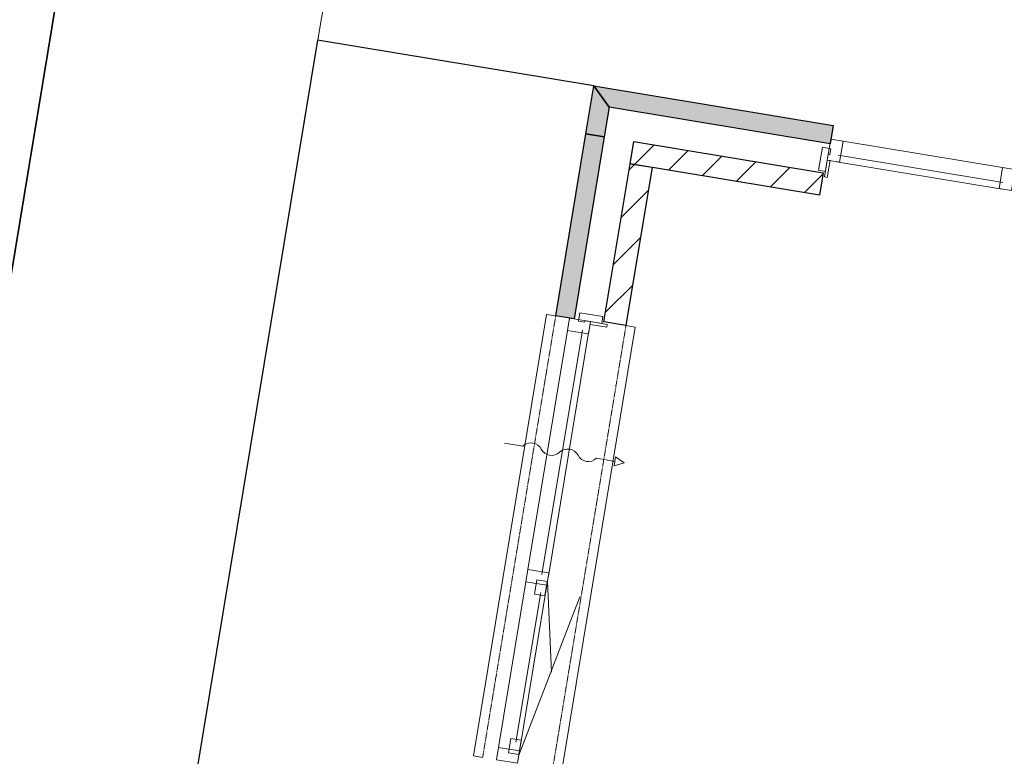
# Model space of a CAD drawing. Extents: x -1000932 to 2054797, y 285738 to 764020.
# Tile 53 of 256: x -310105 to -304828, y 560604 to 564554. Entities that reach past the tile are written whole.
import ezdxf

# ---------------------------------------------------------------- set-up
doc = ezdxf.new("R2010")
doc.units = 0
doc.header["$MEASUREMENT"] = 0
doc.header["$PDMODE"] = 33
doc.header["$PDSIZE"] = 1
doc.linetypes.add('DASHED', pattern=[0.75, 0.5, -0.25])
doc.layers.get('0').update_dxf_attribs({"color": 1, "linetype": 'CONTINUOUS'})
doc.layers.get('Defpoints').update_dxf_attribs({"linetype": 'CONTINUOUS'})
doc.layers.add('31.', color=7, linetype='CONTINUOUS')
doc.layers.add('HATCH_REACTORS', color=7, linetype='CONTINUOUS')
doc.styles.get("Standard").update_dxf_attribs({"font": 'romans.shx'})
doc.dimstyles.new('ARKEY_P_050A40_96', dxfattribs={"dimtxt": 324, "dimasz": 1, "dimexe": 0.18, "dimexo": 0.0625, "dimgap": 32.4, "dimtad": 0, "dimdec": 0, "dimzin": 0, "dimdsep": 46, "dimtxsty": 'Standard', "dimcen": 0.09, "dimse1": 1, "dimse2": 1, "dimclrd": 7, "dimadec": 0, "dimazin": 0, "dimtfac": 1, "dimtdec": 4, "dimtmove": 0, "dimatfit": 3, "dimfxl": 1, "dimtvp": 1, "dimtolj": 1, "dimtzin": 0, "dimlwd": 35, "dimarcsym": 0})
pattern_1 = [(45, (-31791.21, 918770.12), (106.06602, -106.066015), [])]

# ---------------------------------------------------------------- blocks, each defined once
blk = doc.blocks.new('*D85')
at = {"color": 7, "lineweight": 35, "transparency": 16777216}
blk.add_line((-313764.8, 541333), (-309905.1, 564674), dxfattribs=at)
at = {"color": 7, "transparency": 16777216}
for points in [[(-309905.3, 564674), (-309904.9, 564674), (-309904.9, 564675)], [(-313765, 541333), (-313764.7, 541333), (-313765, 541332)]]:
    blk.add_solid(points, dxfattribs=at)
at = {"layer": 'Defpoints', "color": 0, "transparency": 16777216}
for p in [(-309904.9, 564675), (-307028.3, 564199.3), (-310888.5, 540856.3)]:
    blk.add_point(p, dxfattribs=at)
at = {"color": 0, "transparency": 16777216, "insert": (-312154.6, 553056.4), "char_height": 324, "attachment_point": 5, "rotation": 80.6104}
blk.add_mtext('\\A1;23660', dxfattribs=at)

msp = doc.modelspace()

# ---------------------------------------------------------------- hatches: boundary and pattern name
at = {"layer": '31.', "linetype": 'Continuous'}
for points in [[(-307028.307, 564199.311), (-306945.963, 564084.342), (-306972.057, 563926.467), (-307070.713, 563942.779)], [(-307028.307, 564199.311), (-306945.963, 564084.342), (-306972.057, 563926.467), (-307070.713, 563942.779)], [(-306945.963, 564084.342), (-307028.307, 564199.311), (-305745.713, 563987.217), (-305762.026, 563888.561)], [(-306945.963, 564084.342), (-307028.307, 564199.311), (-305745.713, 563987.217), (-305762.026, 563888.561)], [(-307133.588, 562949.748), (-307232.244, 562966.061), (-307070.713, 563942.779), (-306972.057, 563926.467)], [(-307133.588, 562949.748), (-307232.244, 562966.061), (-307070.713, 563942.779), (-306972.057, 563926.467)]]:
    msp.add_hatch(color=7, dxfattribs=at).paths.add_polyline_path(points, flags=0)
h = msp.add_hatch(dxfattribs=at)
h.set_pattern_fill('ARKEY_P_050A40_12', style=0, pattern_type=0)
h.set_pattern_definition(pattern_1)
h.paths.add_polyline_path([(-305798.026, 563732.342), (-305817.588, 563613.936), (-306833.776, 563781.998), (-306814.213, 563900.373)], flags=0)
h = msp.add_hatch(dxfattribs=at)
h.set_pattern_fill('ARKEY_P_050A40_12', style=0, pattern_type=0)
h.set_pattern_definition(pattern_1)
h.paths.add_polyline_path([(-305798.026, 563732.342), (-305817.588, 563613.936), (-306833.776, 563781.998), (-306814.213, 563900.373)], flags=0)
h = msp.add_hatch(dxfattribs=at)
h.set_pattern_fill('ARKEY_P_050A40_12', style=0, pattern_type=0)
h.set_pattern_definition(pattern_1)
h.paths.add_polyline_path([(-306833.776, 563781.998), (-306715.401, 563762.404), (-306855.713, 562913.936), (-306974.088, 562933.498)], flags=0)
h = msp.add_hatch(dxfattribs=at)
h.set_pattern_fill('ARKEY_P_050A40_12', style=0, pattern_type=0)
h.set_pattern_definition(pattern_1)
h.paths.add_polyline_path([(-306833.776, 563781.998), (-306715.401, 563762.404), (-306855.713, 562913.936), (-306974.088, 562933.498)], flags=0)

# ---------------------------------------------------------------- linework, layer by layer
at = {"layer": '31.', "color": 7, "linetype": 'Continuous', "lineweight": 18, "ltscale": 10}
msp.add_lwpolyline([(-308507.776, 564443.967), (-308491.463, 564542.654, -0.32116437), (-307273.776, 565760.342), (-298581.463, 564322.904)], format="xyb", dxfattribs=at)
at = {"layer": '31.', "color": 7, "linetype": 'Continuous', "lineweight": 25, "ltscale": 10}
for points in [[(-307028.088, 564199.279), (-308507.994, 564444.029), (-312368.151, 541101.029), (-310888.463, 540856.342)], [(-307070.713, 563942.779), (-307028.307, 564199.311)], [(-307070.713, 563942.779), (-307028.307, 564199.311)], [(-307028.307, 564199.311), (-305745.713, 563987.217)], [(-307028.307, 564199.311), (-305745.713, 563987.217)], [(-306945.963, 564084.342), (-306972.057, 563926.467)], [(-306945.963, 564084.342), (-306972.057, 563926.467)], [(-305762.026, 563888.561), (-306945.963, 564084.342)], [(-305762.026, 563888.561), (-306945.963, 564084.342)], [(-307232.244, 562966.061), (-307070.713, 563942.779)], [(-307232.244, 562966.061), (-307070.713, 563942.779)], [(-307070.713, 563942.779), (-306972.057, 563926.467)], [(-306972.057, 563926.467), (-307070.713, 563942.779)], [(-307070.713, 563942.779), (-306972.057, 563926.467)], [(-306972.057, 563926.467), (-307070.713, 563942.779)], [(-305745.713, 563987.217), (-305762.026, 563888.561)], [(-305745.713, 563987.217), (-305762.026, 563888.561)], [(-306972.057, 563926.467), (-307133.588, 562949.748)], [(-306972.057, 563926.467), (-307133.588, 562949.748)], [(-306833.776, 563781.998), (-306814.213, 563900.373)], [(-306833.776, 563781.998), (-306814.213, 563900.373)], [(-306814.213, 563900.373), (-305798.026, 563732.342)], [(-306814.213, 563900.373), (-305798.026, 563732.342)], [(-306974.088, 562933.498), (-306833.776, 563781.998)], [(-306974.088, 562933.498), (-306833.776, 563781.998)], [(-306833.776, 563781.998), (-306715.401, 563762.404)], [(-305817.588, 563613.936), (-306833.776, 563781.998)], [(-306833.776, 563781.998), (-306715.401, 563762.404)], [(-305817.588, 563613.936), (-306833.776, 563781.998)], [(-306715.401, 563762.404), (-306855.713, 562913.936)], [(-306715.401, 563762.404), (-306855.713, 562913.936)], [(-305798.026, 563732.342), (-305817.588, 563613.936)], [(-305798.026, 563732.342), (-305817.588, 563613.936)], [(-307133.588, 562949.748), (-307232.244, 562966.061)], [(-307133.588, 562949.748), (-307232.244, 562966.061)], [(-306855.713, 562913.936), (-306974.088, 562933.498)], [(-306855.713, 562913.936), (-306974.088, 562933.498)]]:
    msp.add_lwpolyline(points, dxfattribs=at)
at = {"layer": '31.', "color": 7, "linetype": 'Continuous', "lineweight": 18, "ltscale": 10}
for points in [[(-305691.869, 563902.279), (-305757.963, 563913.217), (-305776.557, 563800.748), (-305710.463, 563789.811)], [(-305691.869, 563902.279), (-305757.963, 563913.217), (-305776.557, 563800.748), (-305710.463, 563789.811)], [(-305786.526, 563740.561), (-305776.557, 563800.748), (-305776.557, 563800.748), (-305773.307, 563820.467), (-305773.307, 563820.467), (-305771.494, 563831.342), (-305762.619, 563829.873), (-305757.244, 563862.436), (-305802.619, 563869.936), (-305802.619, 563869.936), (-305823.026, 563746.592)], [(-305786.526, 563740.561), (-305776.557, 563800.748), (-305776.557, 563800.748), (-305773.307, 563820.467), (-305773.307, 563820.467), (-305771.494, 563831.342), (-305762.619, 563829.873), (-305757.244, 563862.436), (-305802.619, 563869.936), (-305802.619, 563869.936), (-305823.026, 563746.592)], [(-304837.463, 563760.998), (-304771.369, 563750.061), (-304789.963, 563637.592), (-304856.057, 563648.529)], [(-304837.463, 563760.998), (-304771.369, 563750.061), (-304789.963, 563637.592), (-304856.057, 563648.529)], [(-307169.182, 562887.717), (-307158.244, 562953.811), (-307045.776, 562935.217), (-307056.713, 562869.123)], [(-307169.182, 562887.717), (-307158.244, 562953.811), (-307045.776, 562935.217), (-307056.713, 562869.123)], [(-306985.588, 562925.279), (-307045.776, 562935.217), (-307045.776, 562935.217), (-307065.526, 562938.498), (-307065.526, 562938.498), (-307076.369, 562940.279), (-307077.838, 562931.404), (-307110.401, 562936.779), (-307102.869, 562982.154), (-307102.869, 562982.154), (-306979.557, 562961.779)], [(-306985.588, 562925.279), (-307045.776, 562935.217), (-307045.776, 562935.217), (-307065.526, 562938.498), (-307065.526, 562938.498), (-307076.369, 562940.279), (-307077.838, 562931.404), (-307110.401, 562936.779), (-307102.869, 562982.154), (-307102.869, 562982.154), (-306979.557, 562961.779)], [(-307381.119, 561606.123), (-307392.057, 561540.029), (-307279.588, 561521.436), (-307268.651, 561587.529)], [(-307381.119, 561606.123), (-307392.057, 561540.029), (-307279.588, 561521.436), (-307268.651, 561587.529)], [(-307332.494, 561550.779), (-307277.244, 561541.654), (-307289.932, 561464.842), (-307345.182, 561473.998)], [(-307332.494, 561550.779), (-307277.244, 561541.654), (-307289.932, 561464.842), (-307345.182, 561473.998)], [(-307485.963, 560622.717), (-307430.713, 560613.592), (-307418.026, 560690.373), (-307473.276, 560699.529)], [(-307485.963, 560622.717), (-307430.713, 560613.592), (-307418.026, 560690.373), (-307473.276, 560699.529)], [(-307538.869, 560652.092), (-307549.807, 560585.967), (-307437.338, 560567.373), (-307426.401, 560633.498)], [(-307538.869, 560652.092), (-307549.807, 560585.967), (-307437.338, 560567.373), (-307426.401, 560633.498)]]:
    msp.add_lwpolyline(points, close=True, dxfattribs=at)
for points in [[(-304837.463, 563760.998), (-305691.869, 563902.279)], [(-304837.463, 563760.998), (-305691.869, 563902.279)], [(-305791.401, 563710.967), (-305776.557, 563800.748)], [(-305791.401, 563710.967), (-305776.557, 563800.748)], [(-305761.776, 563798.311), (-305776.619, 563708.529)], [(-305761.776, 563798.311), (-305776.619, 563708.529)], [(-305776.557, 563800.748), (-305761.776, 563798.311)], [(-305776.557, 563800.748), (-305761.776, 563798.311)], [(-304839.276, 563645.748), (-305727.244, 563792.592)], [(-304839.276, 563645.748), (-305727.244, 563792.592)], [(-304836.463, 563681.279), (-305718.494, 563827.123)], [(-304836.463, 563681.279), (-305718.494, 563827.123)], [(-305776.619, 563708.529), (-305791.401, 563710.967)], [(-305776.619, 563708.529), (-305791.401, 563710.967)], [(-307232.244, 562966.061), (-307281.588, 562974.217), (-307673.151, 560606.373), (-307623.807, 560598.217)], [(-307232.244, 562966.061), (-307281.588, 562974.217), (-307673.151, 560606.373), (-307623.807, 560598.217)], [(-307045.776, 562935.217), (-307048.213, 562920.436)], [(-307045.776, 562935.217), (-307048.213, 562920.436)], [(-306955.994, 562920.373), (-307045.776, 562935.217)], [(-306955.994, 562920.373), (-307045.776, 562935.217)], [(-307169.182, 562887.717), (-307381.119, 561606.123)], [(-307169.182, 562887.717), (-307381.119, 561606.123)], [(-307089.463, 562888.717), (-307305.963, 561579.498)], [(-307089.463, 562888.717), (-307305.963, 561579.498)], [(-307053.932, 562885.904), (-307271.401, 561570.748)], [(-307053.932, 562885.904), (-307271.401, 561570.748)], [(-306855.713, 562913.936), (-306806.369, 562905.779), (-307201.213, 560518.186), (-307250.526, 560526.342)], [(-306855.713, 562913.936), (-306806.369, 562905.779), (-307201.213, 560518.186), (-307250.526, 560526.342)], [(-307048.213, 562920.436), (-306958.432, 562905.592)], [(-307048.213, 562920.436), (-306958.432, 562905.592)], [(-306958.432, 562905.592), (-306955.994, 562920.373)], [(-306958.432, 562905.592), (-306955.994, 562920.373)], [(-307392.057, 561540.029), (-307538.869, 560652.092)], [(-307392.057, 561540.029), (-307538.869, 560652.092)], [(-307275.807, 561544.123), (-307430.151, 560610.779)], [(-307275.807, 561544.123), (-307430.151, 560610.779)], [(-307312.807, 561482.842), (-307445.463, 560680.717)], [(-307312.807, 561482.842), (-307445.463, 560680.717)]]:
    msp.add_lwpolyline(points, dxfattribs=at)
at = {"layer": '31.', "color": 7, "linetype": 'DASHED', "lineweight": 18, "ltscale": 10}
for points in [[(-307623.807, 560598.217), (-307232.244, 562966.061)], [(-307623.807, 560598.217), (-307232.244, 562966.061)], [(-306855.713, 562913.936), (-307250.526, 560526.342)], [(-306855.713, 562913.936), (-307250.526, 560526.342)]]:
    msp.add_lwpolyline(points, dxfattribs=at)
at = {"layer": '31.', "color": 7, "linetype": 'Continuous', "lineweight": 13, "ltscale": 10}
msp.add_lwpolyline([(-307507.244, 562283.779), (-307408.588, 562267.467, -0.49999999), (-307309.932, 562251.154, 0.49999999), (-307211.276, 562234.842, -0.49999999), (-307112.619, 562218.529, 0.49999999), (-307013.963, 562202.217), (-306915.307, 562185.904), (-306911.213, 562210.561), (-306865.963, 562177.717), (-306919.369, 562161.217), (-306915.307, 562185.904)], format="xyb", dxfattribs=at)
msp.add_lwpolyline([(-307507.244, 562283.779), (-307408.588, 562267.467, -0.49999999), (-307309.932, 562251.154, 0.49999999), (-307211.276, 562234.842, -0.49999999), (-307112.619, 562218.529, 0.49999999), (-307013.963, 562202.217), (-306915.307, 562185.904), (-306911.213, 562210.561), (-306865.963, 562177.717), (-306919.369, 562161.217), (-306915.307, 562185.904)], format="xyb", dxfattribs=at)
for points in [[(-307275.807, 561544.123), (-307255.151, 561056.217)], [(-307275.807, 561544.123), (-307255.151, 561056.217)], [(-307430.151, 560610.779), (-307102.276, 561459.686)], [(-307430.151, 560610.779), (-307102.276, 561459.686)]]:
    msp.add_lwpolyline(points, dxfattribs=at)
at = {"layer": 'HATCH_REACTORS', "ltscale": 10}
for points in [[(-307028.307, 564199.311), (-306945.963, 564084.342), (-306972.057, 563926.467), (-307070.713, 563942.779)], [(-307028.307, 564199.311), (-306945.963, 564084.342), (-306972.057, 563926.467), (-307070.713, 563942.779)], [(-306945.963, 564084.342), (-307028.307, 564199.311), (-305745.713, 563987.217), (-305762.026, 563888.561)], [(-306945.963, 564084.342), (-307028.307, 564199.311), (-305745.713, 563987.217), (-305762.026, 563888.561)], [(-307133.588, 562949.748), (-307232.244, 562966.061), (-307070.713, 563942.779), (-306972.057, 563926.467)], [(-307133.588, 562949.748), (-307232.244, 562966.061), (-307070.713, 563942.779), (-306972.057, 563926.467)], [(-305798.026, 563732.342), (-305817.588, 563613.936), (-306833.776, 563781.998), (-306814.213, 563900.373)], [(-305798.026, 563732.342), (-305817.588, 563613.936), (-306833.776, 563781.998), (-306814.213, 563900.373)], [(-306833.776, 563781.998), (-306715.401, 563762.404), (-306855.713, 562913.936), (-306974.088, 562933.498)], [(-306833.776, 563781.998), (-306715.401, 563762.404), (-306855.713, 562913.936), (-306974.088, 562933.498)]]:
    msp.add_lwpolyline(points, close=True, dxfattribs=at)

# ---------------------------------------------------------------- dimensions: what is measured, and where the dimension line sits
at = {"color": 7}
dim = msp.add_linear_dim(base=(-309904.932, 564674.997), p1=(-310888.463, 540856.342), p2=(-307028.307, 564199.311), angle=80.610383, dimstyle='ARKEY_P_050A40_96', dxfattribs=at)
dim.commit()
dim.dimension.update_dxf_attribs({"geometry": '*D85', "text_midpoint": (-312154.621, 553056.365)})

doc.saveas('drawing.dxf')
